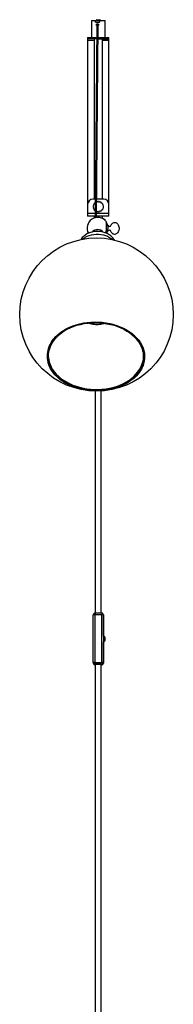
# Model space of a CAD drawing. Header units: millimetres. Extents: x -136 to 1461, y -3731 to -255.
# Tile 3 of 5: x -136 to 44, y -2574 to -1417. Entities that reach past the tile are written whole.
import ezdxf

# ---------------------------------------------------------------- set-up
doc = ezdxf.new("R2010")
doc.units = ezdxf.units.MM

msp = doc.modelspace()

# ---------------------------------------------------------------- linework, layer by layer
at = {"color": 7, "linetype": 'Continuous', "lineweight": 25}
for p, q in [((-51.7, -1418.1), (-51.7, -1438.1)), ((-51.7, -1418.1), (-35.7, -1418.1)), ((-47.1, -1420.1), (-47.1, -1418.1)), ((-47.1, -1420.1), (-42.2, -1420.1)), ((-45.3, -1417.1), (-45.7, -1417.4)), ((-45.7, -1417.4), (-45.7, -1418.1)), ((-45.7, -1417.4), (-41.7, -1417.4)), ((-45.3, -1417.1), (-42.1, -1417.1)), ((-45.1, -1422.7), (-45.1, -1422.7)), ((-44.7, -1422.1), (-44, -1422.1)), ((-43.9, -1422.4), (-44.3, -1422.4)), ((-42.2, -1418.1), (-42.2, -1420.1)), ((-41.7, -1417.4), (-42.1, -1417.1)), ((-41.7, -1418.1), (-41.7, -1417.4)), ((-35.7, -1438.1), (-35.7, -1418.1)), ((-45.5, -1424), (-47.2, -1649.9)), ((-45.7, -1649.7), (-44, -1424.1)), ((-44, -1423.9), (-43.7, -1423.9)), ((-56.2, -1438.1), (-45.6, -1438.1)), ((-56.2, -1438.1), (-56.2, -1648.1)), ((-45.6, -1439.6), (-56.2, -1439.6)), ((-50.2, -1438.1), (-50.2, -1439.6)), ((-48.5, -1439.6), (-48.5, -1628.1)), ((-44.1, -1438.1), (-31.2, -1438.1)), ((-44.1, -1439.6), (-31.2, -1439.6)), ((-38.8, -1628.1), (-38.8, -1439.6)), ((-37.2, -1439.6), (-37.2, -1438.1)), ((-31.2, -1648.1), (-31.2, -1438.1)), ((-47, -1628.1), (-50.2, -1628.1)), ((-37.2, -1628.1), (-45.5, -1628.1)), ((-45.2, -1631.1), (-44.7, -1631.5)), ((-44.7, -1631.5), (-44.5, -1631)), ((-43.9, -1630.9), (-43.5, -1631.4)), ((-43.5, -1631.4), (-43.1, -1630.9)), ((-42.5, -1631), (-42.3, -1631.6)), ((-42.3, -1631.6), (-41.8, -1631.2)), ((-41.3, -1631.4), (-41.1, -1632)), ((-49.7, -1637.1), (-49.2, -1636.8)), ((-49.6, -1635.8), (-49, -1635.5)), ((-49.2, -1636.8), (-49.6, -1636.4)), ((-49.1, -1638), (-49.6, -1637.7)), ((-49.5, -1638.5), (-49.1, -1638)), ((-49, -1635.5), (-49.4, -1635)), ((-48.7, -1639.2), (-49.3, -1639)), ((-49.2, -1634.5), (-48.6, -1634.4)), ((-49, -1639.7), (-48.7, -1639.2)), ((-48.6, -1634.4), (-48.8, -1633.8)), ((-48.1, -1640.2), (-48.7, -1640.2)), ((-48.5, -1633.3), (-47.9, -1633.4)), ((-48.2, -1640.8), (-48.1, -1640.2)), ((-47.9, -1633.4), (-48, -1632.8)), ((-47.2, -1641.1), (-47.8, -1641.2)), ((-47.6, -1632.4), (-47, -1632.5)), ((-47.3, -1641.7), (-47.2, -1641.1)), ((-45.1, -1642.3), (-45.6, -1642.6)), ((-44.8, -1642.8), (-45.1, -1642.3)), ((-43.8, -1642.4), (-44.2, -1642.9)), ((-43.5, -1642.9), (-43.8, -1642.4)), ((-42.6, -1642.3), (-42.9, -1642.9)), ((-42.1, -1642.7), (-42.6, -1642.3)), ((-41.4, -1642), (-41.6, -1642.5)), ((-40.9, -1642.2), (-41.4, -1642)), ((-41.1, -1632), (-40.6, -1631.8)), ((-39.8, -1641.5), (-40.4, -1641.3)), ((-40.4, -1641.3), (-40.4, -1641.9)), ((-40.1, -1632.1), (-40.1, -1632.7)), ((-40.1, -1632.7), (-39.5, -1632.6)), ((-38.9, -1640.5), (-39.5, -1640.5)), ((-39.5, -1640.5), (-39.4, -1641.1)), ((-39.1, -1633), (-39.3, -1633.6)), ((-39.3, -1633.6), (-38.7, -1633.6)), ((-38.2, -1639.3), (-38.8, -1639.5)), ((-38.8, -1639.5), (-38.5, -1640)), ((-38.4, -1634.1), (-38.6, -1634.7)), ((-38.6, -1634.7), (-38, -1634.8)), ((-37.9, -1635.4), (-38.3, -1635.9)), ((-38.3, -1635.9), (-37.7, -1636.1)), ((-37.8, -1638.1), (-38.3, -1638.3)), ((-38.3, -1638.3), (-38, -1638.8)), ((-37.7, -1636.7), (-38.2, -1637.1)), ((-38.2, -1637.1), (-37.7, -1637.5)), ((-47.1, -1648.1), (-56.2, -1648.1)), ((-48.5, -1648.1), (-48.5, -1650.3)), ((-31.2, -1648.1), (-45.6, -1648.1)), ((-43.4, -1649.7), (-43.8, -1649.6)), ((-38.8, -1650.9), (-38.8, -1648.1)), ((-35.7, -1652.1), (-36.9, -1652.1)), ((-35.7, -1653.2), (-35.7, -1652.1)), ((-34.6, -1662.3), (-34.7, -1667.9)), ((-34.3, -1654.8), (-34.5, -1654.8)), ((-34.3, -1654.8), (-34.4, -1662.3)), ((-34.2, -1655.3), (-34.2, -1655.3)), ((-32.9, -1657.8), (-33, -1657.8)), ((-24.5, -1655.4), (-24.5, -1655.4)), ((-33.1, -1666.8), (-33.1, -1666.8)), ((-24.6, -1669.4), (-24.6, -1669.4)), ((-49.7, -2172.6), (-49.7, -2116.6)), ((-39.7, -2114.6), (-47.7, -2114.6)), ((-47.7, -2116.6), (-47.7, -2172.5)), ((-39.7, -2116.6), (-47.7, -2116.6)), ((-39.7, -2114.6), (-39.7, -2114.6)), ((-39.7, -2172.5), (-39.7, -2116.6)), ((-37.7, -2117.1), (-37.7, -2116.6)), ((-37.7, -2116.6), (-37.7, -2172.6)), ((-37.7, -2117.2), (-37.7, -2116.6)), ((-37.7, -2117.2), (-37.7, -2117.1)), ((-37.7, -2141.7), (-37.7, -2117.2)), ((-37.7, -2121), (-37.7, -2120.8)), ((-37.7, -2120.8), (-37.7, -2168.7)), ((-37.7, -2141.7), (-37.7, -2121)), ((-37.7, -2121), (-37.7, -2121)), ((-37.7, -2173.2), (-37.7, -2148.1)), ((-37.7, -2169), (-37.7, -2148.1)), ((-37.2, -2147.8), (-37.2, -2141.8)), ((-37.2, -2148), (-37.2, -2147.8)), ((-36.2, -2142.9), (-36.2, -2142.8)), ((-36.2, -2142.8), (-36.2, -2146.8)), ((-36.2, -2143), (-36.2, -2142.8)), ((-36.2, -2147), (-36.2, -2143)), ((-36.2, -2146.8), (-36.2, -2147)), ((-49.7, -2172.6), (-49.7, -2173.2)), ((-49.7, -2172.6), (-49.7, -2172.6)), ((-47.7, -2172.5), (-39.7, -2172.5)), ((-47.7, -2172.5), (-47.7, -2174.6)), ((-39.7, -2174.6), (-47.7, -2174.6)), ((-47.7, -2174.6), (-47.7, -2175.2)), ((-47.7, -2175.2), (-47.2, -2175.2)), ((-40.2, -2175.2), (-39.7, -2175.2)), ((-39.7, -2172.5), (-39.7, -2174.6)), ((-39.7, -2175.2), (-39.7, -2174.6)), ((-39.7, -2175.2), (-39.7, -2175.2)), ((-37.7, -2168.7), (-37.7, -2169)), ((-37.7, -2172.6), (-37.7, -2173.2))]:
    msp.add_line(p, q, dxfattribs=at)
at = {"color": 8, "linetype": 'Continuous', "lineweight": 25}
for p, q in [((-56.2, -1441.2), (-48.5, -1441.2)), ((-38.8, -1441.2), (-31.2, -1441.2)), ((-47.1, -1645), (-56.2, -1645)), ((-31.2, -1645), (-45.6, -1645)), ((-47.7, -2114.6), (-47.7, -2116.6)), ((-39.7, -2114.6), (-39.7, -2116.6)), ((-47.7, -2175.2), (-47.2, -2175.2)), ((-47.7, -2175.2), (-47.7, -2175.2)), ((-40.2, -2175.2), (-39.7, -2175.2))]:
    msp.add_line(p, q, dxfattribs=at)
at = {"color": 8, "linetype": 'Continuous', "lineweight": 25, "flags": 128}
for points in [[(-44, -1424.1), (-44, -1424), (-44, -1423.8)], [(-101.3, -1800.9), (-99.9, -1797.9), (-98.1, -1795), (-96, -1792.2), (-93.6, -1789.5), (-90.9, -1787), (-87.9, -1784.6), (-84.7, -1782.4), (-81.3, -1780.4), (-77.6, -1778.6), (-73.7, -1777), (-69.7, -1775.7), (-65.5, -1774.5), (-61.3, -1773.6), (-56.9, -1773), (-52.4, -1772.5), (-48, -1772.4), (-43.5, -1772.5), (-39, -1772.8), (-34.6, -1773.4), (-30.2, -1774.2), (-26, -1775.2), (-21.9, -1776.5), (-17.9, -1778), (-14.1, -1779.7), (-10.5, -1781.7), (-7.2, -1783.8), (-4, -1786.1), (-1.2, -1788.6), (1.4, -1791.2), (3.7, -1793.9), (5.7, -1796.8), (7.3, -1799.7), (8.7, -1802.8), (9.7, -1805.9), (10.3, -1809), (10.6, -1812.2), (10.5, -1815.4), (10.1, -1818.5), (9.3, -1821.6), (8.7, -1823.5)], [(-101, -1801), (-102.1, -1804), (-102.9, -1807.2), (-103.3, -1810.3), (-103.3, -1813.4), (-103.1, -1816.6), (-102.4, -1819.7), (-101.4, -1822.8), (-100.1, -1825.8), (-98.5, -1828.8), (-96.5, -1831.6), (-94.2, -1834.4), (-91.7, -1837), (-88.8, -1839.4), (-85.7, -1841.7), (-82.4, -1843.8), (-78.8, -1845.7), (-75, -1847.4), (-71.1, -1848.9), (-67, -1850.2), (-62.8, -1851.3), (-58.4, -1852.1), (-54, -1852.6), (-49.6, -1853), (-45.1, -1853), (-40.7, -1852.9), (-36.3, -1852.5), (-31.9, -1851.8), (-27.6, -1850.9), (-23.5, -1849.8), (-19.5, -1848.4), (-15.7, -1846.8), (-12, -1845), (-8.6, -1843), (-5.4, -1840.9), (-2.4, -1838.5), (0.2, -1836), (2.6, -1833.4), (4.7, -1830.6), (6.5, -1827.7), (7.9, -1824.7), (9, -1821.7), (9.8, -1818.6), (10.2, -1815.4), (10.3, -1812.3), (10, -1809.1), (9.3, -1806), (8.4, -1802.9), (7, -1799.9), (5.4, -1796.9), (3.4, -1794.1), (1.1, -1791.4), (-1.4, -1788.8), (-3.5, -1786.9)], [(-3.6, -1787.7), (-1.1, -1790), (1.3, -1792.6), (3.5, -1795.4), (5.3, -1798.3), (6.9, -1801.3), (8, -1804.3), (8.9, -1807.4), (9.4, -1810.6), (9.5, -1813.7), (9.3, -1816.8), (8.7, -1820), (7.8, -1823), (6.5, -1826.1), (4.9, -1829), (2.9, -1831.8), (0.7, -1834.5), (-1.8, -1837.1), (-4.7, -1839.5), (-7.8, -1841.7), (-11.1, -1843.8), (-14.7, -1845.7), (-18.4, -1847.3), (-22.4, -1848.8), (-26.4, -1850), (-30.7, -1851), (-35, -1851.7), (-39.4, -1852.2), (-43.8, -1852.5), (-48.3, -1852.5), (-52.7, -1852.2), (-57.1, -1851.7), (-61.5, -1850.9), (-65.7, -1850), (-69.8, -1848.7), (-73.8, -1847.3), (-77.6, -1845.6), (-81.2, -1843.7), (-84.6, -1841.7), (-87.7, -1839.4), (-90.6, -1837), (-93.2, -1834.4), (-95.6, -1831.7), (-97.6, -1828.9), (-99.2, -1826), (-100.6, -1822.9), (-101.6, -1819.9), (-102.2, -1816.7), (-102.6, -1813.6), (-102.5, -1810.4), (-102.1, -1807.3), (-101.3, -1804.2), (-100.2, -1801.2), (-100.2, -1801.2)]]:
    msp.add_lwpolyline(points, dxfattribs=at)
at = {"color": 7, "linetype": 'Continuous', "lineweight": 25, "flags": 128}
for points in [[(-48.5, -1467.3), (-48.7, -1468.1), (-48.5, -1468.9)], [(-38.8, -1468.9), (-38.7, -1468.1), (-38.8, -1467.3)], [(-34.5, -1654.8), (-34.5, -1654.6), (-34.5, -1654.5), (-34.5, -1654.7), (-34.5, -1655.4), (-34.5, -1656.3), (-34.6, -1657.5), (-34.6, -1659), (-34.6, -1660.6), (-34.6, -1662.3)], [(-34.4, -1662.3), (-34.4, -1663.9), (-34.4, -1665.4), (-34.5, -1666.8), (-34.5, -1668), (-34.5, -1668.1)], [(-34.2, -1655.3), (-34.2, -1655.2), (-34.1, -1655.1), (-34.1, -1655.1), (-34.1, -1655.1), (-34.1, -1655.1), (-34.1, -1655.1), (-34.2, -1655.2), (-34.2, -1655.3)], [(-29.4, -1659.9), (-29, -1658.7), (-28.4, -1657.7), (-27.7, -1656.9), (-26.9, -1656.2), (-26.1, -1655.7), (-25.2, -1655.5), (-24.2, -1655.4), (-23.3, -1655.6), (-22.4, -1656), (-21.6, -1656.6), (-20.9, -1657.4), (-20.3, -1658.4), (-19.9, -1659.4), (-19.6, -1660.6), (-19.4, -1661.8), (-19.4, -1663.1), (-19.6, -1664.3), (-19.9, -1665.5), (-20.4, -1666.6), (-21.1, -1667.5), (-21.8, -1668.3), (-22.6, -1668.9), (-23.5, -1669.2), (-24.4, -1669.4), (-25.4, -1669.3), (-26.3, -1669), (-27.1, -1668.5), (-27.9, -1667.8), (-28.5, -1667), (-29.1, -1665.9), (-29.4, -1664.8)], [(-24.5, -1655.4), (-24.2, -1655.4), (-23.3, -1655.6), (-22.4, -1656), (-21.6, -1656.6), (-20.9, -1657.4), (-20.3, -1658.4), (-19.9, -1659.4), (-19.5, -1660.6), (-19.4, -1661.8), (-19.4, -1663.1), (-19.6, -1664.3), (-19.9, -1665.5), (-20.4, -1666.6), (-21.1, -1667.5), (-21.8, -1668.3), (-22.6, -1668.9), (-23.5, -1669.2), (-24.4, -1669.4), (-24.6, -1669.4)], [(-62.2, -1675.1), (-61, -1674.1), (-59, -1672.7), (-56.8, -1671.6), (-54.3, -1670.6), (-51.7, -1669.9), (-49, -1669.4), (-46.2, -1669.1), (-43.4, -1669.1), (-40.6, -1669.4), (-37.8, -1669.9), (-35.2, -1670.7), (-32.8, -1671.7), (-30.5, -1672.9), (-28.5, -1674.3), (-27, -1675.6)], [(-3.5, -1786.9), (-4.3, -1786.3), (-7.4, -1784), (-10.7, -1781.9), (-14.3, -1780), (-18.1, -1778.3), (-22, -1776.8), (-26.1, -1775.5), (-30.3, -1774.5), (-34.7, -1773.7), (-39.1, -1773.1), (-43.5, -1772.8), (-48, -1772.7), (-52.4, -1772.8), (-56.8, -1773.3), (-61.2, -1773.9), (-65.4, -1774.8), (-69.6, -1776), (-73.6, -1777.3), (-77.4, -1778.9), (-81.1, -1780.7), (-84.5, -1782.7), (-87.7, -1784.9), (-90.1, -1786.7)], [(-89.3, -1787), (-86.9, -1785.1), (-83.7, -1782.9), (-80.2, -1781), (-76.6, -1779.2), (-72.7, -1777.6), (-68.7, -1776.3), (-64.6, -1775.2), (-60.3, -1774.3), (-55.9, -1773.7), (-51.5, -1773.4), (-47, -1773.2), (-42.6, -1773.4), (-38.2, -1773.7), (-33.8, -1774.4), (-29.5, -1775.2), (-25.3, -1776.3), (-21.3, -1777.7), (-17.4, -1779.2), (-13.7, -1781), (-10.2, -1783), (-6.9, -1785.2), (-3.9, -1787.5), (-3.6, -1787.7)], [(-102.1, -1814.7), (-101.9, -1816.1), (-101.3, -1819.2), (-100.3, -1822.3), (-98.9, -1825.2), (-97.3, -1828.2), (-95.3, -1831), (-93, -1833.7), (-90.4, -1836.2), (-87.5, -1838.6), (-84.4, -1840.9), (-81, -1842.9), (-77.4, -1844.8), (-73.6, -1846.5), (-69.7, -1847.9), (-65.6, -1849.1), (-61.4, -1850.1), (-57, -1850.8), (-52.7, -1851.4), (-48.2, -1851.6), (-43.8, -1851.6), (-39.4, -1851.4), (-35, -1850.9), (-30.7, -1850.1), (-26.5, -1849.2), (-22.5, -1848), (-18.6, -1846.5), (-14.8, -1844.9), (-11.3, -1843), (-8, -1841), (-4.9, -1838.7), (-2.1, -1836.3), (0.4, -1833.8), (2.7, -1831.1), (4.6, -1828.3), (6.2, -1825.4), (7.5, -1822.4), (8.4, -1819.3), (8.8, -1817.5)], [(8.7, -1823.5), (8.2, -1824.7), (6.8, -1827.7), (5, -1830.6), (2.9, -1833.4), (0.5, -1836.1), (-2.2, -1838.6), (-5.1, -1840.9), (-8.4, -1843.1), (-11.8, -1845.1), (-15.5, -1846.9), (-19.3, -1848.5), (-23.4, -1849.9), (-27.5, -1851), (-31.8, -1851.9), (-36.2, -1852.6), (-40.6, -1853), (-45.1, -1853.2), (-49.6, -1853.1), (-54.1, -1852.8), (-58.5, -1852.2), (-62.8, -1851.4), (-67.1, -1850.3), (-71.2, -1849), (-75.2, -1847.5), (-79, -1845.8), (-82.6, -1843.9), (-85.9, -1841.8), (-89.1, -1839.5), (-91.9, -1837), (-94.5, -1834.4), (-96.8, -1831.6), (-98.8, -1828.8), (-100.4, -1825.8), (-101.8, -1822.8), (-102.6, -1820.2)]]:
    msp.add_lwpolyline(points, dxfattribs=at)
at = {"color": 7, "linetype": 'Continuous', "lineweight": 25}
msp.add_circle((-45.8, -1763.6), 90, dxfattribs=at)
at = {"color": 8, "linetype": 'Continuous', "lineweight": 25}
for centre, radius, start, end in [((-44.3, -1423.1), 0.743, 22.0996, 89.9406), ((-44.3, -1423.1), 0.754, 309.7687, 22.3636), ((-44.7, -1424.1), 0.754, 24.7602, 177.3723), ((-65.7, -1816.7), 38.7, 129.1212, 156.0328), ((-65.3, -1816.7), 38.2, 128.8695, 156.0076), ((-74.5, -1812.4), 29.2, 156.7659, 195.5522), ((-47.7, -2172.6), 2, 181.4596, 270.0175)]:
    msp.add_arc(centre, radius, start, end, dxfattribs=at)
at = {"color": 7, "linetype": 'Continuous', "lineweight": 25}
for centre, radius, start, end in [((-50.2, -1634.1), 6, 90, 180), ((-43.7, -1636.9), 6, 104.7823, 107.9296), ((-43.7, -1636.9), 6, 91.9251, 97.4851), ((-43.7, -1636.9), 6, 79.068, 84.628), ((-43.7, -1636.9), 6, 66.2108, 71.7708), ((-37.2, -1634.1), 6, 0, 90), ((-43.7, -1636.9), 6, 181.9251, 187.4851), ((-43.7, -1636.9), 6, 169.068, 174.628), ((-43.7, -1636.9), 6, 194.7823, 200.3423), ((-43.7, -1636.9), 6, 156.2108, 161.7708), ((-43.7, -1636.9), 6, 207.6394, 213.1994), ((-43.7, -1636.9), 6, 143.3537, 148.9137), ((-43.7, -1636.9), 6, 220.4965, 226.0565), ((-43.7, -1636.9), 6, 130.4965, 136.0565), ((-43.7, -1636.9), 6, 233.3537, 235.1743), ((-43.7, -1636.9), 6, 259.068, 264.628), ((-43.7, -1636.9), 6, 271.9251, 277.4851), ((-43.7, -1636.9), 6, 284.7823, 290.3423), ((-43.7, -1636.9), 6, 297.6394, 303.1994), ((-43.7, -1636.9), 6, 53.3537, 58.9137), ((-43.7, -1636.9), 6, 310.4965, 316.0565), ((-43.7, -1636.9), 6, 40.4965, 46.0565), ((-43.7, -1636.9), 6, 323.3537, 328.9137), ((-43.7, -1636.9), 6, 27.6394, 33.1994), ((-43.7, -1636.9), 6, 336.2108, 341.7708), ((-43.7, -1636.9), 6, 14.7823, 20.3423), ((-43.7, -1636.9), 6, 349.068, 354.628), ((-43.7, -1636.9), 6, 1.9251, 7.4851), ((-44.4, -1662.1), 12.5, 37.8158, 208.4527), ((-45, -1671.9), 8.03, 85.6575, 139.1744), ((-44.1, -1672.1), 8.24, 40.606, 92.1132), ((-44.4, -1662.1), 12.5, 34.4508, 36.0768), ((-44.4, -1662.1), 12.2, 20.9082, 34.0652), ((-44.4, -1662.1), 12.2, 20.9082, 34.0652), ((-44.4, -1662.1), 12.2, 337.5058, 341.2901), ((-44.4, -1662.1), 12.2, 17.1238, 20.9082), ((-44.4, -1662.1), 12.2, 341.2901, 17.1238), ((-30.4, -1667.4), 2.75, 69.8843, 150.938), ((-30.4, -1667.4), 2.75, 90, 150.938), ((-30.2, -1657.3), 2.75, 207.4759, 288.5296), ((-30.2, -1657.3), 2.75, 207.4759, 270), ((-44.4, -1662.1), 12.2, 329.6616, 337.5058), ((-44.4, -1662.1), 12.2, 329.6524, 337.5058), ((-47.7, -2116.6), 2, 89.9829, 179.9805), ((-48.2, -2130.9), 14.3, 88.0033, 95.9978), ((-39.7, -2116.6), 2, 0.0154, 90.0177), ((-39.2, -2131), 14.4, 84.0245, 91.9815), ((-37.2, -2140.8), 0.975, 239.7473, 269.9441), ((-37.2, -2148.8), 1.03, 89.9258, 119.0966), ((-37.2, -2149), 0.975, 90.0598, 120.6354), ((-37.2, -2142.8), 1.02, 359.0663, 89.0509), ((-37.2, -2146.8), 0.984, 268.9934, 358.8835), ((-37.2, -2147), 1.02, 270.9748, 1.0053), ((-48.2, -2186.9), 14.3, 88.0033, 95.9978), ((-47.7, -2173.2), 2, 181.4596, 270.0175), ((-39.2, -2187), 14.4, 84.0245, 91.9815), ((-39.7, -2172.6), 2, 269.9829, 359.9805), ((-39.7, -2173.2), 2, 269.9829, 359.9805)]:
    msp.add_arc(centre, radius, start, end, dxfattribs=at)
for points, knots in [([(-45.5, -1424.1), (-45.5, -1424), (-45.7, -1423.9), (-45.9, -1423.6), (-46, -1423.1), (-45.9, -1422.7), (-45.7, -1422.3), (-45.4, -1422.1), (-45.1, -1421.9), (-44.8, -1421.9), (-44.7, -1421.9)], [0, 0, 0, 0, 0.0865, 0.22365, 0.360267, 0.495396, 0.630417, 0.766862, 0.904057, 1, 1, 1, 1]), ([(-44.3, -1422.4), (-44.5, -1422.4), (-44.9, -1422.5), (-45.3, -1422.9), (-45.4, -1423.4), (-45.5, -1423.8), (-45.5, -1424)], [0, 0, 0, 0, 0.214212, 0.429673, 0.650024, 1, 1, 1, 1]), ([(-45.1, -1422.6), (-45.1, -1422.6), (-45, -1422.6), (-45, -1422.5), (-45, -1422.5), (-45, -1422.5), (-45, -1422.5), (-45, -1422.5), (-44.9, -1422.4), (-44.9, -1422.4)], [0, 0, 0, 0, 0.0001223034, 0.0001223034, 0.0001223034, 0.0002446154, 0.0002446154, 0.0002446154, 0.0004412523, 0.0004412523, 0.0004412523, 0.0004412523]), ([(-45.1, -1422.8), (-45.1, -1422.8), (-45.1, -1422.8), (-45.1, -1422.7), (-45.1, -1422.7), (-45.1, -1422.7), (-45.1, -1422.7), (-45.1, -1422.6), (-45.1, -1422.6), (-45.1, -1422.6)], [0, 0, 0, 0, 0.0000484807, 0.0000484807, 0.0000484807, 0.000121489, 0.000121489, 0.000121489, 0.0001947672, 0.0001947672, 0.0001947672, 0.0001947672]), ([(-44.9, -1422.4), (-44.9, -1422.4), (-44.9, -1422.4), (-44.9, -1422.3), (-44.8, -1422.3), (-44.8, -1422.3)], [0, 0, 0, 0, 0.5, 0.5, 1, 1, 1, 1]), ([(-44.7, -1421.9), (-44.6, -1421.9), (-44.3, -1421.9), (-43.9, -1422.1), (-43.6, -1422.4), (-43.5, -1422.8), (-43.4, -1423.3), (-43.6, -1423.7), (-43.8, -1424), (-43.9, -1424.1), (-44, -1424.1)], [0, 0, 0, 0, 0.134181, 0.268323, 0.403472, 0.539333, 0.674083, 0.807628, 0.941754, 1, 1, 1, 1]), ([(-44.6, -1422.1), (-44.6, -1422), (-44.5, -1422), (-44.3, -1421.9), (-44.3, -1421.9)], [0, 0, 0, 0, 0.491173, 1, 1, 1, 1]), ([(-44, -1424.1), (-44, -1424), (-44, -1423.8), (-43.9, -1423.6), (-43.9, -1423.7), (-43.9, -1423.7)], [0, 0, 0, 0, 0.4303467, 0.9932935, 1, 1, 1, 1]), ([(-24.9, -1676.2), (-25, -1676), (-25.5, -1675), (-26.7, -1673.6), (-28.3, -1671.9), (-30.1, -1670.4), (-32.2, -1669.1), (-34.4, -1668), (-36.9, -1667.1), (-39.4, -1666.4), (-42, -1666), (-44.7, -1665.9), (-47.4, -1666), (-50.1, -1666.4), (-52.7, -1667), (-55.2, -1667.9), (-57.5, -1669.1), (-59.7, -1670.5), (-61.6, -1672.2), (-63.2, -1673.9), (-64, -1675.2), (-64.3, -1675.7)], [0, 0, 0, 0, 0.02011, 0.070848, 0.122474, 0.175118, 0.228766, 0.283267, 0.338389, 0.3939, 0.449619, 0.505498, 0.561571, 0.617891, 0.674519, 0.731482, 0.788692, 0.845889, 0.902702, 0.958712, 1, 1, 1, 1]), ([(-54.9, -1773.7), (-54.8, -1773.7), (-53.7, -1774.1), (-51.6, -1774.6), (-48.6, -1775.1), (-45.6, -1775.2), (-42.4, -1775.1), (-39.6, -1774.7), (-37.8, -1774.2), (-37.1, -1774)], [0, 0, 0, 0, 0.023913, 0.188066, 0.354624, 0.524025, 0.696566, 0.872293, 1, 1, 1, 1]), ([(-99.8, -1801), (-99.6, -1800.5), (-98.9, -1799.1), (-97.7, -1796.8), (-95.9, -1794.1), (-93.8, -1791.6), (-91.5, -1789.2), (-89.8, -1787.7), (-89, -1787)], [0, 0, 0, 0, 0.095549, 0.278449, 0.461275, 0.643978, 0.826577, 1, 1, 1, 1]), ([(-4, -1787.7), (-3.2, -1788.4), (-1.5, -1789.9), (0.8, -1792.3), (2.8, -1794.9), (4.6, -1797.6), (6.1, -1800.3), (7.3, -1803.2), (8.2, -1806.1), (8.8, -1809), (9, -1811.9), (9, -1814.8), (8.7, -1816.7), (8.6, -1817.7)], [0, 0, 0, 0, 0.084151, 0.175937, 0.267749, 0.3596, 0.451501, 0.543465, 0.635498, 0.727604, 0.819775, 0.911994, 1, 1, 1, 1]), ([(-101.9, -1814.9), (-102, -1814), (-102.1, -1812.1), (-102, -1809.2), (-101.5, -1806.3), (-100.8, -1803.5), (-100.1, -1801.8), (-99.8, -1801)], [0, 0, 0, 0, 0.198524, 0.407451, 0.616402, 0.825299, 1, 1, 1, 1]), ([(-47.2, -1853.5), (-47.2, -1856), (-47.2, -1870.9), (-47.2, -1891.6), (-47.2, -1915.6), (-47.2, -1932.8), (-47.2, -1946.2), (-47.2, -1955.9), (-47.2, -1962.1), (-47.2, -1968.2), (-47.2, -1974.2), (-47.2, -1980.4), (-47.2, -1987.2), (-47.2, -1994.9), (-47.2, -2003.6), (-47.2, -2013.2), (-47.2, -2023.8), (-47.2, -2035.4), (-47.2, -2048.7), (-47.2, -2063.8), (-47.2, -2080.8), (-47.2, -2097.9), (-47.2, -2109.3), (-47.2, -2114.6)], [0, 0, 0, 0, 0.029331, 0.170846, 0.23812, 0.304508, 0.368253, 0.392475, 0.41621, 0.439443, 0.462161, 0.484855, 0.510697, 0.54025, 0.573514, 0.610478, 0.651113, 0.695368, 0.743169, 0.803906, 0.869166, 0.938614, 1, 1, 1, 1]), ([(-40.2, -2114.6), (-40.2, -2110.4), (-40.2, -2101.3), (-40.2, -2087.4), (-40.2, -2073.5), (-40.2, -2060.5), (-40.2, -2048.5), (-40.2, -2037.6), (-40.2, -2027.9), (-40.2, -2019.5), (-40.2, -2012.2), (-40.2, -2005.4), (-40.2, -1998.7), (-40.2, -1991.9), (-40.2, -1979.3), (-40.2, -1960.5), (-40.2, -1935.6), (-40.2, -1910.9), (-40.2, -1886.6), (-40.2, -1867.5), (-40.2, -1856.4), (-40.2, -1853.3)], [0, 0, 0, 0, 0.048327, 0.10526, 0.158721, 0.208488, 0.254394, 0.296317, 0.334168, 0.365237, 0.392807, 0.418173, 0.443707, 0.469449, 0.495387, 0.589428, 0.685068, 0.78117, 0.872629, 0.964444, 1, 1, 1, 1]), ([(-47.2, -2174.8), (-47.2, -2174.9), (-47.2, -2181), (-47.2, -2192.6), (-47.2, -2209.4), (-47.2, -2225.1), (-47.2, -2239.5), (-47.2, -2252.8), (-47.2, -2265.1), (-47.2, -2276.4), (-47.2, -2287.4), (-47.2, -2298.1), (-47.2, -2308.2), (-47.2, -2317.4), (-47.2, -2326.1), (-47.2, -2334.5), (-47.2, -2350.6), (-47.2, -2374.5), (-47.2, -2406.3), (-47.2, -2456.3), (-47.2, -2524.6), (-47.2, -2599.2), (-47.2, -2662.2), (-47.2, -2713.6), (-47.2, -2764.9), (-47.2, -2816.3), (-47.2, -2867.7), (-47.2, -2928.3), (-47.2, -2998.2), (-47.2, -3077.2), (-47.2, -3156.2), (-47.2, -3235.3), (-47.2, -3307.3), (-47.2, -3372.3), (-47.2, -3430.4), (-47.2, -3475.5), (-47.2, -3507.6), (-47.2, -3526.4), (-47.2, -3544.6), (-47.2, -3558), (-47.2, -3567.3), (-47.2, -3573.3), (-47.2, -3580.1), (-47.2, -3587.9), (-47.2, -3596.5), (-47.2, -3606.7), (-47.2, -3618.5), (-47.2, -3632.1), (-47.2, -3646), (-47.2, -3655.4), (-47.2, -3659.9)], [0, 0, 0, 0, 0.000107, 0.012247, 0.023551, 0.034064, 0.043828, 0.052725, 0.060968, 0.068588, 0.075612, 0.083233, 0.090082, 0.096194, 0.101833, 0.107523, 0.113277, 0.134285, 0.155819, 0.177468, 0.235494, 0.293636, 0.328208, 0.362754, 0.397267, 0.431778, 0.466287, 0.501017, 0.554309, 0.607605, 0.660898, 0.714187, 0.767474, 0.806551, 0.845627, 0.884702, 0.897599, 0.910469, 0.922732, 0.934143, 0.937541, 0.941541, 0.946155, 0.951377, 0.9572, 0.963617, 0.971927, 0.981028, 0.9909, 1, 1, 1, 1]), ([(-43.7, -2174.7), (-44.1, -2174.7), (-44.9, -2174.7), (-45.9, -2174.7), (-46.7, -2174.8), (-47.1, -2174.8), (-47.1, -2174.8), (-47.1, -2174.8)], [0, 0, 0, 0, 0.214837, 0.429675, 0.644524, 0.8594, 1, 1, 1, 1]), ([(-40.2, -2174.8), (-40.2, -2174.8), (-40.1, -2174.8), (-40.4, -2174.8), (-40.9, -2174.8), (-41.8, -2174.7), (-42.8, -2174.7), (-43.4, -2174.7), (-43.7, -2174.7)], [0, 0, 0, 0, 0.007284, 0.2219077, 0.4365313, 0.6511381, 0.8657184, 1, 1, 1, 1]), ([(-40.2, -3659.9), (-40.2, -3656.1), (-40.2, -3648.3), (-40.2, -3636.6), (-40.2, -3625.2), (-40.2, -3614.8), (-40.2, -3605.5), (-40.2, -3597.4), (-40.2, -3590.4), (-40.2, -3584.3), (-40.2, -3578.4), (-40.2, -3572.6), (-40.2, -3559.8), (-40.2, -3539.8), (-40.2, -3505.7), (-40.2, -3464.4), (-40.2, -3412.9), (-40.2, -3358.3), (-40.2, -3300.7), (-40.2, -3236.7), (-40.2, -3166.1), (-40.2, -3089.1), (-40.2, -3012), (-40.2, -2944), (-40.2, -2885), (-40.2, -2835.3), (-40.2, -2785.7), (-40.2, -2736), (-40.2, -2686.4), (-40.2, -2636.7), (-40.2, -2593.9), (-40.2, -2558), (-40.2, -2529), (-40.2, -2500), (-40.2, -2471.1), (-40.2, -2442.2), (-40.2, -2417.9), (-40.2, -2398.4), (-40.2, -2383.8), (-40.2, -2372.3), (-40.2, -2363.5), (-40.2, -2356.9), (-40.2, -2349.7), (-40.2, -2341.7), (-40.2, -2333.2), (-40.2, -2324.1), (-40.2, -2314.4), (-40.2, -2304), (-40.2, -2292.7), (-40.2, -2280.5), (-40.2, -2267.3), (-40.2, -2253.6), (-40.2, -2239.4), (-40.2, -2224.6), (-40.2, -2208.9), (-40.2, -2192.2), (-40.2, -2180.7), (-40.2, -2174.8)], [0, 0, 0, 0, 0.007524, 0.015897, 0.023583, 0.030566, 0.036832, 0.04237, 0.046916, 0.050873, 0.054759, 0.058678, 0.062629, 0.080651, 0.098903, 0.131493, 0.164082, 0.202878, 0.241676, 0.280476, 0.332438, 0.384403, 0.436373, 0.488346, 0.522017, 0.555429, 0.588802, 0.622171, 0.655565, 0.688987, 0.722433, 0.741963, 0.761479, 0.781006, 0.800486, 0.819963, 0.839274, 0.8496, 0.859444, 0.868754, 0.872944, 0.877219, 0.88203, 0.887406, 0.893371, 0.899325, 0.905806, 0.912837, 0.920443, 0.928651, 0.937491, 0.946997, 0.956325, 0.966271, 0.976867, 0.988148, 1, 1, 1, 1])]:
    msp.add_open_spline(points, degree=3, knots=knots, dxfattribs=at)
msp.add_open_spline([(-44.8, -1422.3), (-44.8, -1422.2), (-44.7, -1422.1), (-44.6, -1422.1)], degree=3, dxfattribs=at)

doc.saveas('drawing.dxf')
